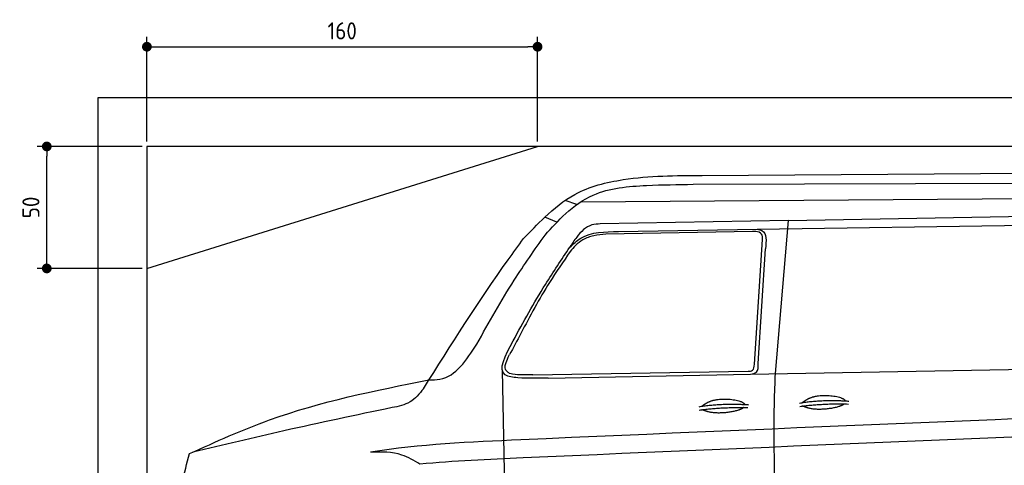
# Model space of a CAD drawing. Header units: millimetres. Extents: x 552 to 7231, y 5317 to 13136.
# Tile 5 of 6: x 552 to 4585, y 11309 to 13136. Entities that reach past the tile are written whole.
import ezdxf

# ---------------------------------------------------------------- set-up
doc = ezdxf.new("R2010")
doc.units = ezdxf.units.MM
doc.layers.get('0').update_dxf_attribs({"lineweight": 25})
doc.layers.add('4', color=3, linetype='Continuous', lineweight=25)
doc.layers.add('Car', color=10, linetype='Continuous')
doc.styles.get("Standard").update_dxf_attribs({"font": 'ISOCP.SHX'})
doc.dimstyles.new('GEN-ISO$0', dxfattribs={"dimscale": 20, "dimtxt": 3.5, "dimasz": 2, "dimexe": 2, "dimexo": 1, "dimgap": 1.5, "dimtad": 1, "dimdec": 1, "dimlfac": 0.1, "dimdsep": 46, "dimtxsty": 'Standard', "dimblk": 'PUNKT', "dimcen": 2, "dimclrd": 256, "dimclre": 256, "dimclrt": 2, "dimadec": 0, "dimazin": 0, "dimtp": 0.1, "dimtm": 0.1, "dimtfac": 0.71, "dimtdec": 1, "dimtmove": 2, "dimatfit": 3, "dimldrblk": 'PUNKT', "dimfxl": 1, "dimtolj": 1, "dimarcsym": 0})

# ---------------------------------------------------------------- blocks, each defined once
blk = doc.blocks.new('PUNKT')
at = {"layer": '4', "color": 0, "linetype": 'ByBlock'}
blk.add_line((-0.5, 0), (-1, 0), dxfattribs=at)
at = {"layer": '4', "color": 0, "linetype": 'ByBlock', "const_width": 0.5}
blk.add_lwpolyline([(-0.25, 0, 1), (0.25, 0, 1)], format="xyb", close=True, dxfattribs=at)
blk = doc.blocks.new('*D8')
at = {"layer": '4', "lineweight": -2, "transparency": 16777216}
for p, q in [((1052.8, 12615.9), (622.8, 12615.9)), ((662.8, 12155.9), (662.8, 12575.9)), ((1052.8, 12115.9), (622.8, 12115.9))]:
    blk.add_line(p, q, dxfattribs=at)
at = {"layer": 'Defpoints', "color": 0, "transparency": 16777216}
for p in [(662.8, 12615.9), (1072.8, 12615.9), (1072.8, 12115.9)]:
    blk.add_point(p, dxfattribs=at)
at = {"layer": '4', "lineweight": -2, "transparency": 16777216, "xscale": 40, "yscale": 40, "zscale": 40}
for p, rotation in [((662.8, 12615.9), 90), ((662.8, 12115.9), 270)]:
    blk.add_blockref('PUNKT', p, dxfattribs=dict(at, rotation=rotation))
at = {"layer": '4', "color": 2, "transparency": 16777216, "insert": (597.8, 12365.9), "char_height": 70, "attachment_point": 5, "rotation": 90}
blk.add_mtext('\\A1;50', dxfattribs=at)
blk = doc.blocks.new('*D9')
at = {"layer": '4', "lineweight": -2, "transparency": 16777216}
for p, q in [((1072.8, 12635.9), (1072.8, 13064.6)), ((2672.8, 12635.9), (2672.8, 13064.6)), ((1112.8, 13024.6), (2632.8, 13024.6))]:
    blk.add_line(p, q, dxfattribs=at)
at = {"layer": 'Defpoints', "color": 0, "transparency": 16777216}
for p in [(2672.8, 13024.6), (1072.8, 12615.9), (2672.8, 12615.9)]:
    blk.add_point(p, dxfattribs=at)
at = {"layer": '4', "lineweight": -2, "transparency": 16777216, "xscale": 40, "yscale": 40, "zscale": 40, "rotation": 180}
blk.add_blockref('PUNKT', (1072.8, 13024.6), dxfattribs=at)
at = {"layer": '4', "lineweight": -2, "transparency": 16777216, "xscale": 40, "yscale": 40, "zscale": 40}
blk.add_blockref('PUNKT', (2672.8, 13024.6), dxfattribs=at)
at = {"layer": '4', "color": 2, "transparency": 16777216, "insert": (1872.8, 13089.6), "char_height": 70, "attachment_point": 5}
blk.add_mtext('\\A1;160', dxfattribs=at)

msp = doc.modelspace()

# ---------------------------------------------------------------- linework, layer by layer
for p, q in [((872.77, 5565.9), (872.77, 12815.9)), ((872.77, 12815.9), (6472.77, 12815.9)), ((6272.78, 12615.9), (1072.77, 12615.9)), ((1072.77, 12615.9), (1072.77, 5815.9)), ((1072.77, 12115.9), (2672.77, 12615.9))]:
    msp.add_line(p, q)
at = {"layer": 'Car'}
for p, q in [((3346.86, 12497.27), (5548.05, 12511.89)), ((3310.55, 12460.84), (5736.98, 12468.99)), ((2833.66, 12377.57), (2786.32, 12394.96)), ((2849.55, 12388.47), (5747.99, 12411.07)), ((2752.17, 12305.42), (2702.9, 12326.23)), ((3701.13, 12312.61), (2929.86, 12298.15)), ((3572.3, 12276.67), (5355.28, 12302.37)), ((3647.31, 11685.54), (3701.13, 12312.61)), ((3701.13, 12312.61), (4744.32, 12330.75)), ((3553.42, 12267.66), (2952.94, 12255.68)), ((3004.02, 12266.68), (3572.3, 12276.67)), ((3561, 11722.92), (3593.98, 12233.98)), ((3577.01, 11725.53), (3606.35, 12196.06)), ((2528.04, 11699.48), (2540.27, 11037.72)), ((3545.29, 11682.64), (5607.25, 11720.94)), ((2653.06, 11679.98), (3535.21, 11694.17)), ((2716.52, 11666.54), (3545.29, 11682.64))]:
    msp.add_line(p, q, dxfattribs=at)
for points in [[(2615.6, 12238.78), (2702.35, 12325.73), (2825.81, 12419.38), (3024.07, 12479.85), (3346.86, 12497.27)], [(2704.07, 12252.91), (2788.26, 12340.68), (2901, 12416.68), (3119.54, 12456.03), (3310.55, 12460.84)], [(2929.86, 12298.15), (2895.61, 12294.31), (2833.35, 12244.31), (2804.89, 12202.67)], [(3593.98, 12233.98), (3590.45, 12256.75), (3567.1, 12267.52), (3553.42, 12267.66)], [(3572.3, 12276.67), (3592.07, 12271.23), (3606.35, 12196.06)], [(2205.49, 11622.67), (2552.56, 12151.64), (2615.6, 12238.78)], [(2424.21, 11805.63), (2577.11, 12067.71), (2704.07, 12252.91)], [(2952.94, 12255.68), (2902.87, 12250.09), (2858.23, 12232.89), (2828.63, 12209.75), (2807.09, 12185.24)], [(2807.09, 12185.24), (2721.98, 12058.88), (2604.49, 11849.38), (2558.27, 11762.44)], [(2572.47, 11818.78), (2704.93, 12049.88), (2804.89, 12202.67)], [(2716.52, 11666.54), (2591.75, 11667.84), (2540.85, 11679.18), (2572.47, 11818.78)], [(2228.19, 11659.18), (2273.14, 11661.94), (2424.21, 11805.63)], [(2541.79, 11722.48), (2552.88, 11751.66), (2558.27, 11762.44)], [(2558.44, 11685.39), (2546.48, 11694.58), (2539.95, 11713.65), (2541.79, 11722.48)], [(3535.21, 11694.17), (3553.29, 11698.71), (3561, 11722.92)], [(3545.29, 11682.64), (3569.06, 11691.22), (3577.01, 11725.53)], [(1247.47, 11356.68), (1574.66, 11494.8), (2228.19, 11659.18)], [(2653.06, 11679.98), (2570.48, 11683), (2558.44, 11685.39)], [(3669.26, 10826.48), (3642.87, 11566.91), (3647.31, 11685.54)], [(2205.49, 11622.67), (2150.47, 11568.59), (2076.73, 11545.17)], [(2076.73, 11545.17), (1634.08, 11450.21), (1261.04, 11362.83)], [(2191.12, 11313.18), (2117.29, 11351.14), (1989.33, 11362.66)]]:
    msp.add_spline(points, degree=3, dxfattribs=at)
for points, degree, knots in [([(2804.89, 12202.67), (2819.24, 12216.14), (2872.46, 12266.09), (2948.88, 12266.73), (3004.02, 12266.68)], 3, [0, 0, 0, 0, 57.9309333, 214.8914179, 214.8914179, 214.8914179, 214.8914179]), ([(3344.58, 11550.77), (3358.53, 11560.07), (3379.5, 11577.11), (3416.86, 11588.63), (3495.73, 11580.7), (3518.61, 11564.73), (3521.42, 11558.13)], 5, [0.0312671, 0.0312671, 0.0312671, 0.0312671, 0.0312671, 0.0312671, 0.30010604, 0.48158508, 0.48158508, 0.48158508, 0.48158508, 0.48158508, 0.48158508]), ([(3756.3, 11565.67), (3770.25, 11574.98), (3791.22, 11592.01), (3828.58, 11603.54), (3907.45, 11595.6), (3930.32, 11579.64), (3933.13, 11573.04)], 5, [0.0312671, 0.0312671, 0.0312671, 0.0312671, 0.0312671, 0.0312671, 0.30010604, 0.48158508, 0.48158508, 0.48158508, 0.48158508, 0.48158508, 0.48158508]), ([(5856.23, 11550.23), (4783.81, 11505.9), (3510.93, 11453.29), (2189.78, 11395.1), (1989.33, 11362.66)], 3, [0, 0, 0, 0, 3254.3865168, 3862.7316789, 3862.7316789, 3862.7316789, 3862.7316789]), ([(3517.33, 11545.61), (3511.67, 11540.62), (3487.28, 11529.2), (3433.19, 11517.83), (3376.14, 11521.5), (3364.9, 11531.03), (3345.49, 11536.7)], 5, [0.55177895, 0.55177895, 0.55177895, 0.55177895, 0.55177895, 0.55177895, 0.70010604, 0.92663191, 0.92663191, 0.92663191, 0.92663191, 0.92663191, 0.92663191]), ([(3929.04, 11560.52), (3923.39, 11555.53), (3899, 11544.11), (3844.91, 11532.74), (3787.86, 11536.41), (3776.61, 11545.93), (3757.2, 11551.61)], 5, [0.55177895, 0.55177895, 0.55177895, 0.55177895, 0.55177895, 0.55177895, 0.70010604, 0.92663191, 0.92663191, 0.92663191, 0.92663191, 0.92663191, 0.92663191]), ([(5800.12, 11473.45), (4749.24, 11430.01), (3560.89, 11380.83), (2330.53, 11326.81), (2191.12, 11313.18)], 3, [65.4015583, 65.4015583, 65.4015583, 65.4015583, 3254.3865168, 3669.2897155, 3669.2897155, 3669.2897155, 3669.2897155]), ([(1208.3, 11082.98), (1207.08, 11095.01), (1201.6, 11185.24), (1226.18, 11277.09), (1247.47, 11356.68)], 3, [299.6106033, 299.6106033, 299.6106033, 299.6106033, 336.7949271, 577.8837244, 577.8837244, 577.8837244, 577.8837244])]:
    msp.add_open_spline(points, degree=degree, knots=knots, dxfattribs=at)
for points in [[(3745.95, 11563.96), (3835.63, 11579.53), (3947.91, 11572.16)], [(3334.23, 11549.05), (3423.92, 11564.62), (3536.19, 11557.25)], [(3334.82, 11535.24), (3426.83, 11548.31), (3534.18, 11545.22)], [(3746.54, 11550.15), (3838.55, 11563.22), (3945.9, 11560.13)]]:
    msp.add_open_spline(points, degree=2, dxfattribs=at)

# ---------------------------------------------------------------- dimensions: what is measured, and where the dimension line sits
at = {"layer": '4'}
dim = msp.add_linear_dim(base=(2672.77, 13024.58), p1=(1072.77, 12615.9), p2=(2672.77, 12615.9), dimstyle='GEN-ISO$0', dxfattribs=at)
dim.commit()
dim.dimension.update_dxf_attribs({"geometry": '*D9', "text_midpoint": (1872.77, 13089.58)})
dim = msp.add_linear_dim(base=(662.77, 12615.9), p1=(1072.77, 12115.9), p2=(1072.77, 12615.9), angle=90, dimstyle='GEN-ISO$0', dxfattribs=at)
dim.commit()
dim.dimension.update_dxf_attribs({"geometry": '*D8', "text_midpoint": (597.77, 12365.9)})

doc.saveas('drawing.dxf')
